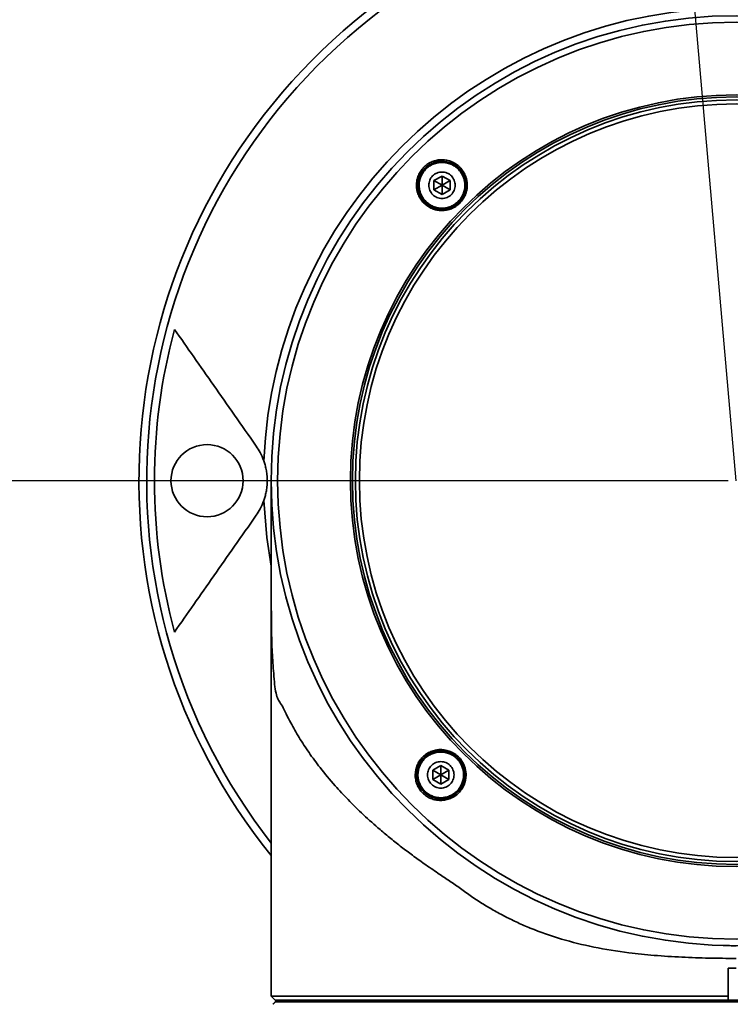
# Model space of a CAD drawing. Header units: millimetres. Extents: x 0 to 4200, y 0 to 2974.
# Tile 33 of 40: x 2987 to 3076, y 1757 to 1880. Entities that reach past the tile are written whole.
import ezdxf

# ---------------------------------------------------------------- set-up
doc = ezdxf.new("R2010")
doc.units = ezdxf.units.MM
doc.header["$LTSCALE"] = 10
doc.linetypes.add('CENTERX2', pattern=[20.32, 12.7, -2.54, 2.54, -2.54])
doc.layers.add('中心线层', color=6, linetype='CENTERX2', lineweight=25)
doc.layers.add('标注层', color=150, linetype='Continuous')
doc.styles.add('SLDTEXTSTYLE1', font='仿宋_GB2312')
doc.dimstyles.new('SLDDIMSTYLE0', dxfattribs={"dimtxt": 35, "dimasz": 40, "dimexe": 0, "dimexo": 0.0625, "dimgap": 8.75, "dimtad": 0, "dimtih": 1, "dimtoh": 1, "dimrnd": 1e-09, "dimzin": 12, "dimdsep": 46, "dimtxsty": 'SLDTEXTSTYLE1', "dimsah": 1, "dimcen": 0, "dimadec": 0, "dimazin": 3, "dimtfac": 1, "dimtdec": 3, "dimtofl": 0, "dimtmove": 0, "dimatfit": 3, "dimfxl": 1, "dimfrac": 2, "dimtolj": 1, "dimtzin": 12, "dimarcsym": 0})

# ---------------------------------------------------------------- blocks, each defined once
blk = doc.blocks.new('_D_3')
at = {"layer": '标注层'}
for p, q in [((3842.05, 2336.14), (3963.72, 2417.76)), ((3963.72, 2417.76), (4093.89, 2417.76))]:
    blk.add_line(p, q, dxfattribs=at)
blk.add_solid([(3842.05, 2336.14), (3878.05, 2354.27), (3872.48, 2362.58)], dxfattribs=at)
at = {"layer": '标注层', "char_height": 35, "attachment_point": 1, "style": 'SLDTEXTSTYLE1'}
for s, insert in [('%%c', (3973.72, 2462.88)), ('1844', (4012.42, 2462.88))]:
    blk.add_mtext(s, dxfattribs=dict(at, insert=insert))
blk = doc.blocks.new('SW_CENTERMARKSYMBOL_3')
at = {"layer": '中心线层', "color": 0}
blk.add_line((-1, 0), (-922.5, 0), dxfattribs=at)

msp = doc.modelspace()

# ---------------------------------------------------------------- linework, layer by layer
at = {"color": 7, "linetype": 'Continuous', "lineweight": 35}
for p, q in [((3039.688, 1860.491), (3038.688, 1859.914)), ((3038.688, 1859.914), (3038.688, 1858.759)), ((3039.688, 1859.337), (3038.688, 1859.914)), ((3040.688, 1859.914), (3039.688, 1860.491)), ((3039.688, 1860.491), (3039.688, 1859.337)), ((3040.688, 1859.914), (3039.688, 1859.337)), ((3040.688, 1858.759), (3040.688, 1859.914)), ((3038.688, 1858.759), (3039.688, 1859.337)), ((3038.688, 1858.759), (3039.688, 1858.182)), ((3039.688, 1858.182), (3039.688, 1859.337)), ((3040.688, 1858.759), (3039.688, 1859.337)), ((3039.688, 1858.182), (3040.688, 1858.759)), ((3018.381, 1822.491), (3018.381, 1758.194)), ((3039.535, 1786.953), (3038.535, 1786.375)), ((3040.535, 1786.375), (3039.535, 1786.953)), ((3039.535, 1786.953), (3039.535, 1785.798)), ((3038.535, 1786.375), (3038.535, 1785.22)), ((3039.535, 1785.798), (3038.535, 1786.375)), ((3038.535, 1785.22), (3039.535, 1785.798)), ((3040.535, 1786.375), (3039.535, 1785.798)), ((3039.535, 1784.643), (3039.535, 1785.798)), ((3040.535, 1785.22), (3039.535, 1785.798)), ((3040.535, 1785.22), (3040.535, 1786.375)), ((3038.535, 1785.22), (3039.535, 1784.643)), ((3039.535, 1784.643), (3040.535, 1785.22)), ((3075.376, 1758.194), (3075.376, 1761.691)), ((3018.381, 1758.194), (3018.881, 1757.694)), ((3018.381, 1758.194), (3075.376, 1758.194)), ((3018.881, 1757.694), (3075.424, 1757.694)), ((3018.889, 1757.491), (3018.889, 1757.488)), ((3133.873, 1757.488), (3018.889, 1757.488)), ((3021.381, 1757.691), (3021.381, 1757.487)), ((3075.376, 1758.003), (3075.376, 1758.194)), ((3075.424, 1757.691), (3075.424, 1757.694))]:
    msp.add_line(p, q, dxfattribs=at)
at = {"color": 8, "linetype": 'Continuous', "lineweight": 35, "flags": 128}
msp.add_lwpolyline([(3018.381, 1811.833), (3017.835, 1815.42), (3017.462, 1820.019)], dxfattribs=at)
at = {"color": 7, "linetype": 'Continuous', "lineweight": 35}
for centre, radius in [((3076.381, 1822.491), 58), ((3076.381, 1822.491), 57.196), ((3076.381, 1822.491), 48.125), ((3076.381, 1822.491), 47.872), ((3076.381, 1822.491), 47.5), ((3076.381, 1822.491), 47), ((3010.381, 1822.491), 4.5)]:
    msp.add_circle(centre, radius, dxfattribs=at)
for radius, start, end in [(74.5, 48.93423, 218.87441), (58.971, 92.40292, 177.59708), (72.559, 164.92183, 195.07817)]:
    msp.add_arc((3076.381, 1822.491), radius, start, end, dxfattribs=at)
at = {"color": 8, "linetype": 'Continuous', "lineweight": 35}
msp.add_arc((3076.381, 1822.491), 73.529, 322.07403, 217.92597, dxfattribs=at)
at = {"color": 7, "linetype": 'Continuous', "lineweight": 35}
for points, knots in [([(3041.906, 1857.109), (3042.056, 1857.258), (3042.19, 1857.422), (3042.423, 1857.771), (3042.521, 1857.955), (3042.68, 1858.342), (3042.741, 1858.544), (3042.821, 1858.95), (3042.84, 1859.156), (3042.839, 1859.574), (3042.818, 1859.779), (3042.738, 1860.182), (3042.677, 1860.382), (3042.519, 1860.762), (3042.422, 1860.943), (3042.195, 1861.284), (3042.063, 1861.446), (3041.772, 1861.739), (3041.611, 1861.871), (3041.271, 1862.1), (3041.09, 1862.198), (3040.707, 1862.359), (3040.51, 1862.42), (3040.107, 1862.503), (3039.899, 1862.525), (3039.483, 1862.527), (3039.277, 1862.508), (3038.87, 1862.43), (3038.666, 1862.37), (3038.281, 1862.213), (3038.097, 1862.116), (3037.747, 1861.884), (3037.582, 1861.751), (3037.283, 1861.452), (3037.148, 1861.288), (3036.915, 1860.939), (3036.817, 1860.755), (3036.658, 1860.369), (3036.597, 1860.166), (3036.518, 1859.759), (3036.498, 1859.553), (3036.499, 1859.134), (3036.52, 1858.929), (3036.602, 1858.525), (3036.663, 1858.325), (3036.821, 1857.944), (3036.918, 1857.764), (3037.146, 1857.423), (3037.278, 1857.261), (3037.57, 1856.969), (3037.731, 1856.836), (3038.072, 1856.608), (3038.252, 1856.51), (3038.635, 1856.35), (3038.832, 1856.29), (3039.234, 1856.208), (3039.442, 1856.186), (3039.857, 1856.183), (3040.062, 1856.202), (3040.469, 1856.281), (3040.672, 1856.341), (3041.058, 1856.498), (3041.242, 1856.595), (3041.592, 1856.826), (3041.756, 1856.96), (3041.906, 1857.109)], [0, 0, 0, 0, 0.03125, 0.03125, 0.0625, 0.0625, 0.09375, 0.09375, 0.125, 0.125, 0.15625, 0.15625, 0.1875, 0.1875, 0.21875, 0.21875, 0.25, 0.25, 0.28125, 0.28125, 0.3125, 0.3125, 0.34375, 0.34375, 0.375, 0.375, 0.40625, 0.40625, 0.4375, 0.4375, 0.46875, 0.46875, 0.5, 0.5, 0.53125, 0.53125, 0.5625, 0.5625, 0.59375, 0.59375, 0.625, 0.625, 0.65625, 0.65625, 0.6875, 0.6875, 0.71875, 0.71875, 0.75, 0.75, 0.78125, 0.78125, 0.8125, 0.8125, 0.84375, 0.84375, 0.875, 0.875, 0.90625, 0.90625, 0.9375, 0.9375, 0.96875, 0.96875, 1, 1, 1, 1]), ([(3037.562, 1857.22), (3037.285, 1857.497), (3037.065, 1857.83), (3036.842, 1858.368), (3036.784, 1858.557), (3036.707, 1858.941), (3036.688, 1859.135), (3036.687, 1859.527), (3036.706, 1859.726), (3036.783, 1860.112), (3036.84, 1860.3), (3036.991, 1860.667), (3037.086, 1860.844), (3037.306, 1861.171), (3037.432, 1861.325), (3037.716, 1861.607), (3037.869, 1861.731), (3038.199, 1861.949), (3038.377, 1862.043), (3038.744, 1862.191), (3038.932, 1862.247), (3039.32, 1862.321), (3039.519, 1862.338), (3040.106, 1862.333), (3040.498, 1862.251), (3041.034, 1862.024), (3041.208, 1861.93), (3041.531, 1861.712), (3041.681, 1861.588), (3041.956, 1861.309), (3042.081, 1861.156), (3042.296, 1860.832), (3042.387, 1860.661), (3042.535, 1860.301), (3042.592, 1860.111), (3042.668, 1859.73), (3042.688, 1859.535), (3042.688, 1859.14), (3042.668, 1858.945), (3042.592, 1858.56), (3042.534, 1858.369), (3042.382, 1858.003), (3042.289, 1857.83), (3042.069, 1857.501), (3041.94, 1857.345), (3041.659, 1857.067), (3041.506, 1856.942), (3041.173, 1856.723), (3040.996, 1856.63), (3040.632, 1856.482), (3040.44, 1856.426), (3040.052, 1856.352), (3039.857, 1856.335), (3039.466, 1856.339), (3039.268, 1856.36), (3038.887, 1856.439), (3038.702, 1856.497), (3038.341, 1856.649), (3038.169, 1856.742), (3037.849, 1856.958), (3037.7, 1857.081), (3037.562, 1857.22)], [0, 0, 0, 0, 0.0625, 0.0625, 0.09375, 0.09375, 0.125, 0.125, 0.15625, 0.15625, 0.1875, 0.1875, 0.21875, 0.21875, 0.25, 0.25, 0.28125, 0.28125, 0.3125, 0.3125, 0.34375, 0.34375, 0.375, 0.375, 0.4375, 0.4375, 0.46875, 0.46875, 0.5, 0.5, 0.53125, 0.53125, 0.5625, 0.5625, 0.59375, 0.59375, 0.625, 0.625, 0.65625, 0.65625, 0.6875, 0.6875, 0.71875, 0.71875, 0.75, 0.75, 0.78125, 0.78125, 0.8125, 0.8125, 0.84375, 0.84375, 0.875, 0.875, 0.90625, 0.90625, 0.9375, 0.9375, 0.96875, 0.96875, 1, 1, 1, 1]), ([(3042.538, 1859.337), (3042.538, 1858.96), (3042.462, 1858.587), (3042.249, 1858.073), (3042.16, 1857.906), (3041.952, 1857.596), (3041.834, 1857.452), (3041.571, 1857.189), (3041.424, 1857.069), (3041.114, 1856.863), (3040.951, 1856.775), (3040.605, 1856.632), (3040.425, 1856.578), (3040.061, 1856.505), (3039.875, 1856.487), (3039.499, 1856.487), (3039.314, 1856.505), (3038.95, 1856.578), (3038.769, 1856.632), (3038.425, 1856.775), (3038.261, 1856.863), (3037.951, 1857.069), (3037.804, 1857.19), (3037.542, 1857.452), (3037.424, 1857.595), (3037.215, 1857.907), (3037.127, 1858.072), (3036.984, 1858.415), (3036.929, 1858.595), (3036.856, 1858.963), (3036.838, 1859.149), (3036.838, 1859.713), (3036.913, 1860.087), (3037.127, 1860.601), (3037.215, 1860.767), (3037.424, 1861.078), (3037.541, 1861.221), (3037.805, 1861.484), (3037.951, 1861.604), (3038.261, 1861.811), (3038.424, 1861.898), (3038.77, 1862.041), (3038.95, 1862.096), (3039.314, 1862.168), (3039.5, 1862.187), (3039.876, 1862.187), (3040.061, 1862.168), (3040.425, 1862.096), (3040.606, 1862.041), (3040.951, 1861.898), (3041.114, 1861.811), (3041.424, 1861.604), (3041.571, 1861.484), (3041.833, 1861.221), (3041.952, 1861.078), (3042.16, 1860.766), (3042.248, 1860.601), (3042.391, 1860.258), (3042.446, 1860.079), (3042.519, 1859.711), (3042.538, 1859.525), (3042.538, 1859.337)], [0, 0, 0, 0, 0.0625, 0.0625, 0.09375, 0.09375, 0.125, 0.125, 0.15625, 0.15625, 0.1875, 0.1875, 0.21875, 0.21875, 0.25, 0.25, 0.28125, 0.28125, 0.3125, 0.3125, 0.34375, 0.34375, 0.375, 0.375, 0.40625, 0.40625, 0.4375, 0.4375, 0.46875, 0.46875, 0.5, 0.5, 0.5625, 0.5625, 0.59375, 0.59375, 0.625, 0.625, 0.65625, 0.65625, 0.6875, 0.6875, 0.71875, 0.71875, 0.75, 0.75, 0.78125, 0.78125, 0.8125, 0.8125, 0.84375, 0.84375, 0.875, 0.875, 0.90625, 0.90625, 0.9375, 0.9375, 0.96875, 0.96875, 1, 1, 1, 1]), ([(3041.338, 1859.337), (3041.338, 1859.228), (3041.327, 1859.121), (3041.285, 1858.91), (3041.253, 1858.805), (3041.17, 1858.605), (3041.12, 1858.51), (3041, 1858.331), (3040.93, 1858.246), (3040.702, 1858.018), (3040.518, 1857.895), (3040.121, 1857.73), (3039.904, 1857.687), (3039.581, 1857.687), (3039.472, 1857.697), (3039.26, 1857.739), (3039.157, 1857.771), (3038.958, 1857.853), (3038.861, 1857.905), (3038.682, 1858.024), (3038.599, 1858.092), (3038.368, 1858.323), (3038.246, 1858.505), (3038.081, 1858.904), (3038.038, 1859.119), (3038.038, 1859.446), (3038.048, 1859.553), (3038.09, 1859.764), (3038.122, 1859.869), (3038.205, 1860.068), (3038.255, 1860.163), (3038.375, 1860.342), (3038.445, 1860.427), (3038.673, 1860.656), (3038.857, 1860.779), (3039.254, 1860.943), (3039.471, 1860.987), (3039.794, 1860.987), (3039.903, 1860.976), (3040.115, 1860.934), (3040.218, 1860.903), (3040.418, 1860.82), (3040.514, 1860.769), (3040.693, 1860.649), (3040.776, 1860.581), (3041.008, 1860.35), (3041.129, 1860.169), (3041.295, 1859.769), (3041.338, 1859.555), (3041.338, 1859.337)], [0, 0, 0, 0, 0.03125, 0.03125, 0.0625, 0.0625, 0.09375, 0.09375, 0.125, 0.125, 0.1875, 0.1875, 0.25, 0.25, 0.28125, 0.28125, 0.3125, 0.3125, 0.34375, 0.34375, 0.375, 0.375, 0.4375, 0.4375, 0.5, 0.5, 0.53125, 0.53125, 0.5625, 0.5625, 0.59375, 0.59375, 0.625, 0.625, 0.6875, 0.6875, 0.75, 0.75, 0.78125, 0.78125, 0.8125, 0.8125, 0.84375, 0.84375, 0.875, 0.875, 0.9375, 0.9375, 1, 1, 1, 1]), ([(3016.525, 1826.793), (3015.593, 1828.124), (3014.69, 1829.413), (3012.927, 1831.931), (3012.066, 1833.16), (3009.532, 1836.779), (3007.906, 1839.101), (3006.32, 1841.366)], [0, 0, 0, 0, 0.25, 0.25, 0.5, 0.5, 1, 1, 1, 1]), ([(3017.462, 1824.964), (3017.321, 1825.365), (3017.17, 1825.696), (3016.856, 1826.292), (3016.692, 1826.554), (3016.525, 1826.793)], [0, 0, 0, 0, 0.5, 0.5, 1, 1, 1, 1]), ([(3017.462, 1824.964), (3017.519, 1824.801), (3017.571, 1824.633), (3017.667, 1824.278), (3017.711, 1824.092), (3017.787, 1823.694), (3017.819, 1823.484), (3017.855, 1823.131), (3017.864, 1823.006), (3017.877, 1822.753), (3017.881, 1822.62), (3017.881, 1822.227), (3017.866, 1821.967), (3017.819, 1821.498), (3017.786, 1821.282), (3017.71, 1820.884), (3017.666, 1820.701), (3017.571, 1820.349), (3017.518, 1820.181), (3017.462, 1820.019)], [0, 0, 0, 0, 0.125, 0.125, 0.25, 0.25, 0.375, 0.375, 0.4375, 0.4375, 0.5, 0.5, 0.625, 0.625, 0.75, 0.75, 0.875, 0.875, 1, 1, 1, 1]), ([(3018.397, 1821.095), (3018.397, 1820.668), (3018.396, 1819.632), (3018.396, 1817.557), (3018.396, 1814.933), (3018.395, 1811.947), (3018.395, 1809.681), (3018.395, 1808.556)], [0, 0, 0, 0, 0.1494572, 0.3626664, 0.5760897, 0.789621, 1, 1, 1, 1]), ([(3016.525, 1818.189), (3016.692, 1818.429), (3016.856, 1818.691), (3017.17, 1819.286), (3017.321, 1819.617), (3017.462, 1820.019)], [0, 0, 0, 0, 0.5, 0.5, 1, 1, 1, 1]), ([(3006.32, 1803.616), (3007.906, 1805.881), (3009.532, 1808.203), (3012.066, 1811.822), (3012.927, 1813.051), (3014.69, 1815.57), (3015.593, 1816.859), (3016.525, 1818.189)], [0, 0, 0, 0, 0.5, 0.5, 0.75, 0.75, 1, 1, 1, 1]), ([(3076.381, 1762.902), (3075.247, 1762.91), (3072.986, 1762.925), (3069.567, 1763.047), (3066.233, 1763.258), (3062.551, 1763.634), (3058.657, 1764.257), (3054.536, 1765.267), (3051.406, 1766.366), (3049.118, 1767.361), (3047.572, 1768.114), (3046.066, 1768.93), (3044.603, 1769.809), (3043.181, 1770.736), (3041.833, 1771.738), (3040.487, 1772.662), (3039.026, 1773.636), (3037.524, 1774.668), (3036.019, 1775.749), (3034.629, 1776.796), (3033.282, 1777.862), (3031.676, 1779.2), (3029.868, 1780.815), (3028.004, 1782.642), (3026.18, 1784.613), (3024.548, 1786.575), (3023.064, 1788.584), (3021.842, 1790.452), (3020.922, 1792.081), (3020.25, 1793.363), (3019.776, 1794.442), (3019.378, 1794.94), (3019.08, 1795.513), (3018.875, 1796.454), (3018.739, 1797.736), (3018.639, 1799.147), (3018.539, 1800.403), (3018.472, 1801.766), (3018.428, 1803.227), (3018.406, 1804.818), (3018.397, 1806.502), (3018.394, 1807.76), (3018.395, 1808.444), (3018.396, 1808.556)], [0, 0, 0, 0, 0.0322806, 0.0643899, 0.09776, 0.1284018, 0.1719505, 0.2140509, 0.2563583, 0.274366, 0.2925777, 0.3110138, 0.3293809, 0.3478628, 0.3665596, 0.384625, 0.4027962, 0.4269012, 0.4484802, 0.4690926, 0.490397, 0.512394, 0.5484901, 0.5851765, 0.6183783, 0.6616512, 0.6975227, 0.7338888, 0.769992, 0.7927586, 0.8138697, 0.8345582, 0.8505666, 0.8666955, 0.8828243, 0.8991126, 0.9154129, 0.9316476, 0.947906, 0.9642623, 0.9804542, 0.9968013, 1, 1, 1, 1]), ([(3041.763, 1788.016), (3041.614, 1788.166), (3041.45, 1788.301), (3041.1, 1788.534), (3040.916, 1788.632), (3040.53, 1788.791), (3040.327, 1788.851), (3039.921, 1788.931), (3039.714, 1788.951), (3039.296, 1788.95), (3039.091, 1788.928), (3038.688, 1788.847), (3038.488, 1788.786), (3038.108, 1788.628), (3037.927, 1788.531), (3037.586, 1788.304), (3037.425, 1788.172), (3037.134, 1787.883), (3037.004, 1787.725), (3036.773, 1787.383), (3036.674, 1787.2), (3036.436, 1786.634), (3036.35, 1786.218), (3036.345, 1785.599), (3036.364, 1785.389), (3036.442, 1784.979), (3036.501, 1784.78), (3036.658, 1784.394), (3036.757, 1784.206), (3036.987, 1783.857), (3037.119, 1783.695), (3037.417, 1783.395), (3037.581, 1783.26), (3037.93, 1783.027), (3038.114, 1782.929), (3038.501, 1782.769), (3038.704, 1782.708), (3039.111, 1782.628), (3039.317, 1782.608), (3039.736, 1782.609), (3039.942, 1782.63), (3040.346, 1782.712), (3040.546, 1782.773), (3040.927, 1782.931), (3041.107, 1783.028), (3041.449, 1783.256), (3041.611, 1783.388), (3041.901, 1783.677), (3042.031, 1783.835), (3042.261, 1784.177), (3042.36, 1784.359), (3042.598, 1784.925), (3042.684, 1785.34), (3042.689, 1785.958), (3042.671, 1786.168), (3042.592, 1786.577), (3042.534, 1786.776), (3042.299, 1787.355), (3042.061, 1787.717), (3041.763, 1788.016)], [0, 0, 0, 0, 0.03125, 0.03125, 0.0625, 0.0625, 0.09375, 0.09375, 0.125, 0.125, 0.15625, 0.15625, 0.1875, 0.1875, 0.21875, 0.21875, 0.25, 0.25, 0.28125, 0.28125, 0.3125, 0.3125, 0.375, 0.375, 0.40625, 0.40625, 0.4375, 0.4375, 0.46875, 0.46875, 0.5, 0.5, 0.53125, 0.53125, 0.5625, 0.5625, 0.59375, 0.59375, 0.625, 0.625, 0.65625, 0.65625, 0.6875, 0.6875, 0.71875, 0.71875, 0.75, 0.75, 0.78125, 0.78125, 0.8125, 0.8125, 0.875, 0.875, 0.90625, 0.90625, 0.9375, 0.9375, 1, 1, 1, 1]), ([(3037.41, 1783.681), (3037.268, 1783.823), (3037.141, 1783.979), (3036.922, 1784.311), (3036.83, 1784.486), (3036.682, 1784.852), (3036.625, 1785.045), (3036.551, 1785.432), (3036.534, 1785.627), (3036.539, 1786.22), (3036.62, 1786.607), (3036.849, 1787.148), (3036.942, 1787.318), (3037.159, 1787.64), (3037.286, 1787.792), (3037.561, 1788.065), (3037.711, 1788.187), (3038.034, 1788.402), (3038.208, 1788.495), (3038.566, 1788.644), (3038.752, 1788.7), (3039.137, 1788.778), (3039.333, 1788.797), (3039.723, 1788.798), (3039.92, 1788.78), (3040.308, 1788.703), (3040.496, 1788.647), (3040.861, 1788.496), (3041.038, 1788.402), (3041.368, 1788.181), (3041.522, 1788.055), (3041.804, 1787.771), (3041.931, 1787.614), (3042.149, 1787.284), (3042.241, 1787.11), (3042.391, 1786.74), (3042.446, 1786.551), (3042.519, 1786.165), (3042.537, 1785.966), (3042.533, 1785.574), (3042.513, 1785.38), (3042.433, 1784.998), (3042.374, 1784.809), (3042.223, 1784.451), (3042.131, 1784.281), (3041.912, 1783.957), (3041.788, 1783.807), (3041.514, 1783.534), (3041.363, 1783.41), (3041.037, 1783.193), (3040.866, 1783.102), (3040.508, 1782.953), (3040.318, 1782.895), (3039.934, 1782.818), (3039.74, 1782.798), (3039.348, 1782.797), (3039.149, 1782.816), (3038.763, 1782.892), (3038.575, 1782.949), (3038.207, 1783.101), (3038.031, 1783.195), (3037.704, 1783.414), (3037.551, 1783.539), (3037.41, 1783.681)], [0, 0, 0, 0, 0.03125, 0.03125, 0.0625, 0.0625, 0.09375, 0.09375, 0.125, 0.125, 0.1875, 0.1875, 0.21875, 0.21875, 0.25, 0.25, 0.28125, 0.28125, 0.3125, 0.3125, 0.34375, 0.34375, 0.375, 0.375, 0.40625, 0.40625, 0.4375, 0.4375, 0.46875, 0.46875, 0.5, 0.5, 0.53125, 0.53125, 0.5625, 0.5625, 0.59375, 0.59375, 0.625, 0.625, 0.65625, 0.65625, 0.6875, 0.6875, 0.71875, 0.71875, 0.75, 0.75, 0.78125, 0.78125, 0.8125, 0.8125, 0.84375, 0.84375, 0.875, 0.875, 0.90625, 0.90625, 0.9375, 0.9375, 0.96875, 0.96875, 1, 1, 1, 1]), ([(3042.385, 1785.798), (3042.385, 1785.421), (3042.31, 1785.048), (3042.096, 1784.534), (3042.008, 1784.367), (3041.799, 1784.057), (3041.682, 1783.913), (3041.418, 1783.65), (3041.272, 1783.53), (3040.962, 1783.324), (3040.799, 1783.236), (3040.453, 1783.093), (3040.273, 1783.039), (3039.909, 1782.966), (3039.723, 1782.948), (3039.347, 1782.948), (3039.162, 1782.966), (3038.798, 1783.039), (3038.617, 1783.093), (3038.272, 1783.236), (3038.109, 1783.324), (3037.799, 1783.53), (3037.652, 1783.651), (3037.39, 1783.913), (3037.271, 1784.056), (3037.063, 1784.368), (3036.975, 1784.533), (3036.832, 1784.876), (3036.777, 1785.056), (3036.704, 1785.424), (3036.685, 1785.61), (3036.685, 1786.174), (3036.761, 1786.548), (3036.974, 1787.062), (3037.063, 1787.228), (3037.271, 1787.539), (3037.389, 1787.682), (3037.652, 1787.945), (3037.799, 1788.065), (3038.109, 1788.272), (3038.272, 1788.359), (3038.618, 1788.502), (3038.798, 1788.557), (3039.162, 1788.629), (3039.348, 1788.648), (3039.724, 1788.648), (3039.909, 1788.629), (3040.273, 1788.557), (3040.454, 1788.502), (3040.798, 1788.359), (3040.962, 1788.272), (3041.272, 1788.065), (3041.419, 1787.945), (3041.681, 1787.683), (3041.799, 1787.539), (3042.008, 1787.227), (3042.096, 1787.062), (3042.239, 1786.72), (3042.294, 1786.54), (3042.367, 1786.172), (3042.385, 1785.986), (3042.385, 1785.798)], [0, 0, 0, 0, 0.0625, 0.0625, 0.09375, 0.09375, 0.125, 0.125, 0.15625, 0.15625, 0.1875, 0.1875, 0.21875, 0.21875, 0.25, 0.25, 0.28125, 0.28125, 0.3125, 0.3125, 0.34375, 0.34375, 0.375, 0.375, 0.40625, 0.40625, 0.4375, 0.4375, 0.46875, 0.46875, 0.5, 0.5, 0.5625, 0.5625, 0.59375, 0.59375, 0.625, 0.625, 0.65625, 0.65625, 0.6875, 0.6875, 0.71875, 0.71875, 0.75, 0.75, 0.78125, 0.78125, 0.8125, 0.8125, 0.84375, 0.84375, 0.875, 0.875, 0.90625, 0.90625, 0.9375, 0.9375, 0.96875, 0.96875, 1, 1, 1, 1]), ([(3041.185, 1785.798), (3041.185, 1785.689), (3041.175, 1785.582), (3041.133, 1785.371), (3041.101, 1785.266), (3041.018, 1785.066), (3040.968, 1784.971), (3040.848, 1784.792), (3040.778, 1784.707), (3040.55, 1784.479), (3040.366, 1784.356), (3039.969, 1784.191), (3039.752, 1784.148), (3039.429, 1784.148), (3039.32, 1784.158), (3039.108, 1784.2), (3039.005, 1784.232), (3038.805, 1784.314), (3038.709, 1784.366), (3038.53, 1784.485), (3038.447, 1784.553), (3038.215, 1784.784), (3038.094, 1784.966), (3037.928, 1785.366), (3037.885, 1785.58), (3037.885, 1785.907), (3037.896, 1786.014), (3037.938, 1786.225), (3037.97, 1786.33), (3038.053, 1786.529), (3038.103, 1786.624), (3038.223, 1786.804), (3038.293, 1786.888), (3038.521, 1787.117), (3038.705, 1787.24), (3039.102, 1787.404), (3039.319, 1787.448), (3039.642, 1787.448), (3039.751, 1787.437), (3039.963, 1787.395), (3040.066, 1787.364), (3040.265, 1787.281), (3040.362, 1787.23), (3040.541, 1787.11), (3040.624, 1787.042), (3040.855, 1786.812), (3040.977, 1786.63), (3041.142, 1786.23), (3041.185, 1786.016), (3041.185, 1785.798)], [0, 0, 0, 0, 0.03125, 0.03125, 0.0625, 0.0625, 0.09375, 0.09375, 0.125, 0.125, 0.1875, 0.1875, 0.25, 0.25, 0.28125, 0.28125, 0.3125, 0.3125, 0.34375, 0.34375, 0.375, 0.375, 0.4375, 0.4375, 0.5, 0.5, 0.53125, 0.53125, 0.5625, 0.5625, 0.59375, 0.59375, 0.625, 0.625, 0.6875, 0.6875, 0.75, 0.75, 0.78125, 0.78125, 0.8125, 0.8125, 0.84375, 0.84375, 0.875, 0.875, 0.9375, 0.9375, 1, 1, 1, 1]), ([(3076.381, 1764.49), (3076.242, 1764.491), (3075.965, 1764.491), (3075.552, 1764.495), (3075.145, 1764.501), (3074.876, 1764.507), (3074.742, 1764.51)], [0, 0, 0, 0, 0.25505502, 0.50670084, 0.75499614, 1, 1, 1, 1]), ([(3018.889, 1757.488), (3018.864, 1757.463), (3018.814, 1757.413), (3018.737, 1757.336), (3018.66, 1757.258), (3018.607, 1757.206), (3018.581, 1757.179)], [0, 0, 0, 0, 0.2468221, 0.4952444, 0.7460486, 1, 1, 1, 1]), ([(3076.381, 1757.491), (3072.657, 1757.491), (3068.934, 1757.491), (3061.627, 1757.491), (3058.044, 1757.491), (3051.152, 1757.491), (3047.843, 1757.491), (3041.626, 1757.491), (3038.717, 1757.491), (3033.407, 1757.491), (3031.007, 1757.491), (3026.805, 1757.491), (3025.004, 1757.491), (3022.069, 1757.491), (3020.935, 1757.491), (3019.376, 1757.491), (3018.951, 1757.491), (3018.889, 1757.491)], [0, 0, 0, 0, 0.125, 0.125, 0.25, 0.25, 0.375, 0.375, 0.5, 0.5, 0.625, 0.625, 0.75, 0.75, 0.875, 0.875, 1, 1, 1, 1]), ([(3018.92, 1757.691), (3018.989, 1757.691), (3019.135, 1757.691), (3020.555, 1757.691), (3022.877, 1757.691), (3026.128, 1757.691), (3030.223, 1757.691), (3035.102, 1757.691), (3040.679, 1757.691), (3046.86, 1757.691), (3053.541, 1757.691), (3060.609, 1757.691), (3067.943, 1757.691), (3072.931, 1757.691), (3075.424, 1757.691)], [0, 0, 0, 0, 0.0766144, 0.1605587, 0.2445028, 0.3284468, 0.412391, 0.4963352, 0.5802793, 0.6642234, 0.7481676, 0.8321117, 0.9160559, 1, 1, 1, 1]), ([(3075.424, 1757.694), (3075.417, 1757.719), (3075.402, 1757.77), (3075.387, 1757.847), (3075.378, 1757.924), (3075.377, 1757.977), (3075.376, 1758.003)], [0, 0, 0, 0, 0.2471347, 0.4956599, 0.7463587, 1, 1, 1, 1]), ([(3077.338, 1757.691), (3077.326, 1757.691), (3077.303, 1757.691), (3077.257, 1757.691), (3077.191, 1757.691), (3077.099, 1757.691), (3076.935, 1757.691), (3076.695, 1757.691), (3076.381, 1757.691), (3076.067, 1757.691), (3075.827, 1757.691), (3075.663, 1757.691), (3075.561, 1757.691), (3075.478, 1757.691), (3075.442, 1757.691), (3075.424, 1757.691)], [0, 0, 0, 0, 0.040718, 0.0812683, 0.122079, 0.1861545, 0.2504418, 0.3783813, 0.500032, 0.6216827, 0.7496221, 0.8136977, 0.877985, 0.9389404, 1, 1, 1, 1])]:
    msp.add_open_spline(points, degree=3, knots=knots, dxfattribs=at)
msp.add_open_spline([(3076.381, 1761.691), (3076.213, 1761.691), (3075.878, 1761.691), (3075.543, 1761.691), (3075.376, 1761.691)], degree=3, dxfattribs=at)
at = {"layer": '中心线层', "linetype": 'CENTERX2'}
msp.add_line((3076.381, 1822.491), (2996.023, 2740.983), dxfattribs=at)
msp.add_arc((3076.381, 1822.491), 922, 95, 85, dxfattribs=at)

# ---------------------------------------------------------------- block references
at = {"layer": '中心线层'}
msp.add_blockref('SW_CENTERMARKSYMBOL_3', (3076.381, 1822.491), dxfattribs=at)

# ---------------------------------------------------------------- dimensions: what is measured, and where the dimension line sits
at = {"layer": '标注层'}
dim = msp.add_diameter_dim_2p(p1=(2310.713, 1308.841), p2=(3842.049, 2336.141), dimstyle='SLDDIMSTYLE0', dxfattribs=at)
dim.commit()
dim.dimension.update_dxf_attribs({"geometry": '_D_3', "text_midpoint": (4033.803, 2440.998), "dimtype": 163})

doc.saveas('drawing.dxf')
